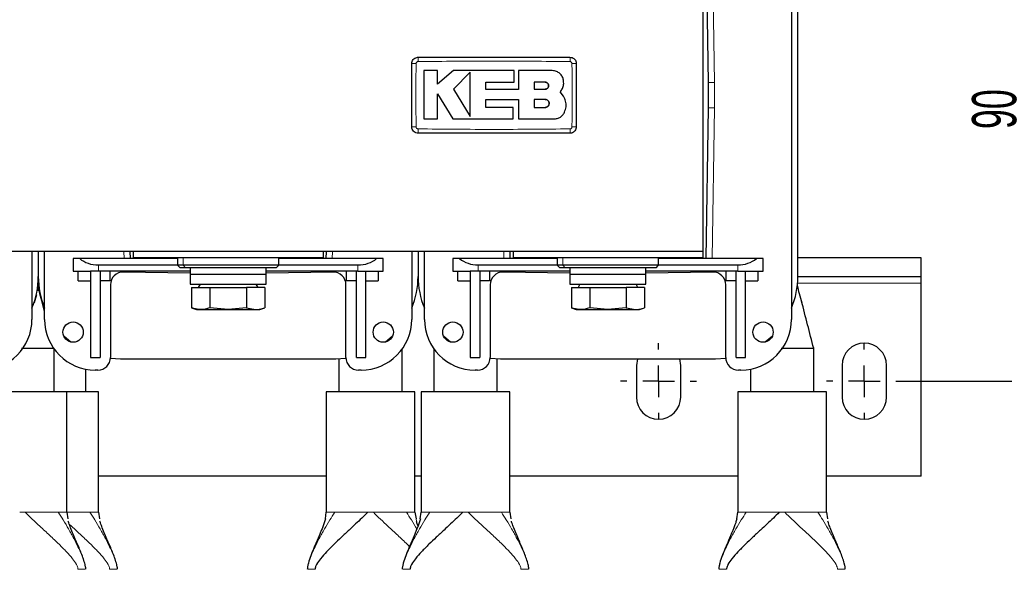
# Model space of a CAD drawing. Header units: millimetres. Extents: x 5 to 418, y 2 to 292.
# Tile 3 of 18: x 79 to 157, y 71 to 114. Entities that reach past the tile are written whole.
import ezdxf

# ---------------------------------------------------------------- set-up
doc = ezdxf.new("R2010")
doc.units = ezdxf.units.MM
doc.layers.add('SLD-0', color=7, linetype='Continuous')
doc.styles.add('SLDTEXTSTYLE0', font='TXT', dxfattribs={"width": 0.605})
doc.dimstyles.new('SLDDIMSTYLE1', dxfattribs={"dimtxt": 3.5, "dimasz": 3.302, "dimexe": 0, "dimexo": 0.0625, "dimgap": 0.875, "dimtad": 1, "dimdec": 0, "dimlfac": 2, "dimrnd": 1e-09, "dimzin": 12, "dimdsep": 46, "dimtxsty": 'SLDTEXTSTYLE0', "dimsah": 1, "dimcen": 0.09, "dimadec": 0, "dimazin": 3, "dimtfac": 1, "dimtofl": 0, "dimtmove": 0, "dimatfit": 3, "dimfxl": 1, "dimfrac": 2, "dimtolj": 1, "dimtzin": 12, "dimarcsym": 0})

# ---------------------------------------------------------------- blocks, each defined once
blk = doc.blocks.new('_D_6')
at = {"layer": 'SLD-0'}
for p, q in [((148.567, 130.899), (159.583, 130.899)), ((158.583, 130.899), (158.583, 85.749)), ((148.567, 85.749), (159.583, 85.749))]:
    blk.add_line(p, q, dxfattribs=at)
for points in [[(158.583, 130.899), (158.075, 127.597), (159.091, 127.597)], [(158.583, 85.749), (159.091, 89.051), (158.075, 89.051)]]:
    blk.add_solid(points, dxfattribs=at)
at = {"layer": 'SLD-0', "insert": (154.071, 105.651), "char_height": 3.5, "attachment_point": 1, "rotation": 90, "style": 'SLDTEXTSTYLE0'}
blk.add_mtext('90', dxfattribs=at)
blk = doc.blocks.new('SW_CENTERMARKSYMBOL_3')
at = {"layer": 'SLD-0', "color": 0}
for p, q in [((0, 2.5), (0, 3)), ((0, 0), (0, 1.25)), ((-2.5, 0), (-3, 0)), ((0, 0), (-1.25, 0)), ((0, 0), (0, -1.25)), ((0, 0), (1.25, 0)), ((2.5, 0), (3, 0)), ((0, -2.5), (0, -3))]:
    blk.add_line(p, q, dxfattribs=at)
blk = doc.blocks.new('SW_CENTERMARKSYMBOL_4')
at = {"layer": 'SLD-0', "color": 0}
for p, q in [((0, 2.5), (0, 3)), ((0, 0), (0, 1.25)), ((-2.5, 0), (-3, 0)), ((0, 0), (-1.25, 0)), ((0, 0), (0, -1.25)), ((0, 0), (1.25, 0)), ((2.5, 0), (3, 0)), ((0, -2.5), (0, -3))]:
    blk.add_line(p, q, dxfattribs=at)

msp = doc.modelspace()

# ---------------------------------------------------------------- linework, layer by layer
at = {"color": 7, "linetype": 'Continuous', "lineweight": 25}
for p, q in [((139.8172, 126.0245), (139.8172, 90.6245)), ((140.3172, 94.0245), (140.3172, 122.6245)), ((132.8172, 120.6495), (132.8172, 95.9995)), ((133.0422, 121.2245), (133.2422, 109.3245)), ((111.8617, 110.264), (110.762, 110.264)), ((111.8617, 109.1976), (111.8617, 110.264)), ((113.1131, 110.264), (111.8617, 109.1976)), ((117.9119, 110.264), (113.1131, 110.264)), ((114.4248, 110.145), (113.1131, 108.7957)), ((117.9119, 109.3608), (117.9119, 110.264)), ((118.2595, 110.264), (118.2595, 108.7842)), ((120.9044, 110.264), (118.2595, 110.264)), ((115.6696, 109.3608), (117.9119, 109.3608)), ((115.6696, 108.7842), (115.6696, 109.3608)), ((120.3494, 109.3537), (119.4789, 109.3537)), ((119.4789, 109.3537), (119.4789, 108.7957)), ((133.2422, 109.3245), (133.2422, 107.3245)), ((111.8611, 108.4468), (113.0716, 106.4573)), ((111.8611, 106.4573), (111.8611, 108.4468)), ((113.1131, 108.7957), (114.4248, 106.64)), ((118.2595, 108.7842), (115.6696, 108.7842)), ((119.4789, 108.7957), (120.3494, 108.7957)), ((121.8177, 108.2403), (121.5331, 108.5927)), ((115.6703, 107.9969), (118.2595, 107.9969)), ((115.6703, 107.3593), (115.6703, 107.9969)), ((117.8221, 107.3593), (115.6703, 107.3593)), ((117.8221, 106.4573), (117.8221, 107.3593)), ((118.2595, 107.9969), (118.2595, 106.4573)), ((119.4789, 107.9969), (119.4789, 107.3593)), ((120.3494, 107.9969), (119.4789, 107.9969)), ((119.4789, 107.3593), (120.3494, 107.3593)), ((133.2422, 107.3245), (133.0422, 95.4245)), ((110.762, 106.4573), (111.8611, 106.4573)), ((113.0716, 106.4573), (117.8221, 106.4573)), ((118.2595, 106.4573), (121.098, 106.4573)), ((132.8172, 95.9995), (57.8172, 95.9995)), ((79.8172, 95.9995), (79.8172, 90.6245)), ((80.3172, 95.9995), (80.3172, 94.0245)), ((80.8172, 90.6245), (80.8172, 95.9995)), ((87.5922, 95.4245), (87.5826, 95.9995)), ((87.8172, 95.9995), (87.8172, 95.4995)), ((102.8172, 95.9995), (102.8172, 95.4995)), ((103.0519, 95.9995), (103.0422, 95.4245)), ((109.8172, 95.9995), (109.8172, 90.6245)), ((110.3172, 95.9995), (110.3172, 94.0245)), ((110.8172, 90.6245), (110.8172, 95.9995)), ((117.5922, 95.4245), (117.5826, 95.9995)), ((117.8172, 95.9995), (117.8172, 95.4995)), ((132.8172, 95.9995), (132.8172, 95.4995)), ((83.0672, 95.4245), (83.0672, 94.4245)), ((83.5916, 95.4245), (83.0672, 95.4245)), ((91.3172, 95.4245), (83.5916, 95.4245)), ((85.0672, 94.9245), (91.3172, 94.9245)), ((102.8172, 95.4995), (87.8172, 95.4995)), ((91.3172, 95.4995), (91.3172, 94.8995)), ((91.3172, 94.8995), (91.5172, 94.6995)), ((91.7591, 94.8995), (91.3172, 94.8995)), ((99.3172, 94.8995), (91.7591, 94.8995)), ((99.1172, 94.6995), (99.3172, 94.8995)), ((99.3172, 94.8995), (99.3172, 95.4995)), ((107.0429, 95.4245), (99.3172, 95.4245)), ((99.3172, 94.9245), (105.5672, 94.9245)), ((107.5672, 95.4245), (107.0429, 95.4245)), ((107.5672, 94.4245), (107.5672, 95.4245)), ((113.0672, 95.4245), (113.0672, 94.4245)), ((113.5916, 95.4245), (113.0672, 95.4245)), ((121.3172, 95.4245), (113.5916, 95.4245)), ((115.0672, 94.9245), (121.3172, 94.9245)), ((132.8172, 95.4995), (117.8172, 95.4995)), ((121.3172, 95.4995), (121.3172, 94.8995)), ((121.3172, 94.8995), (121.5172, 94.6995)), ((121.7591, 94.8995), (121.3172, 94.8995)), ((129.3172, 94.8995), (121.7591, 94.8995)), ((129.1172, 94.6995), (129.3172, 94.8995)), ((129.3172, 94.8995), (129.3172, 95.4995)), ((137.0429, 95.4245), (129.3172, 95.4245)), ((129.3172, 94.9245), (135.5672, 94.9245)), ((137.5672, 95.4245), (137.0429, 95.4245)), ((137.5672, 94.4245), (137.5672, 95.4245)), ((150.0672, 95.4995), (140.3172, 95.4995)), ((150.0672, 93.9995), (150.0672, 95.4995)), ((83.0672, 94.4245), (84.4422, 94.4245)), ((83.4672, 93.6745), (83.4672, 94.4245)), ((84.4422, 94.4245), (84.4427, 94.4245)), ((84.4422, 94.4245), (84.4422, 87.6245)), ((85.0672, 94.4245), (84.4427, 94.4245)), ((92.3172, 94.4245), (85.0672, 94.4245)), ((85.1922, 94.4245), (85.1922, 87.6245)), ((85.9672, 94.4245), (85.9672, 93.6745)), ((92.3172, 94.2757), (87.0343, 94.366)), ((91.937, 94.6995), (91.5172, 94.6995)), ((99.1172, 94.6995), (91.937, 94.6995)), ((92.3172, 94.6995), (92.3172, 94.1995)), ((92.3172, 94.1995), (92.3172, 93.3995)), ((92.3172, 94.1995), (98.3172, 94.1995)), ((98.3172, 94.1995), (98.3172, 94.6995)), ((105.5672, 94.4245), (98.3172, 94.4245)), ((103.6001, 94.366), (98.3172, 94.2757)), ((98.3172, 93.3995), (98.3172, 94.1995)), ((104.6672, 93.6745), (104.6672, 94.4245)), ((105.4422, 87.6245), (105.4422, 94.4245)), ((105.5672, 94.4245), (106.1917, 94.4245)), ((106.1922, 94.4245), (106.1917, 94.4245)), ((106.1922, 94.4245), (107.5672, 94.4245)), ((106.1922, 87.6245), (106.1922, 94.4245)), ((107.1672, 94.4245), (107.1672, 93.6745)), ((113.0672, 94.4245), (114.4422, 94.4245)), ((113.4672, 93.6745), (113.4672, 94.4245)), ((114.4422, 94.4245), (114.4427, 94.4245)), ((114.4422, 94.4245), (114.4422, 87.6245)), ((115.0672, 94.4245), (114.4427, 94.4245)), ((122.3172, 94.4245), (115.0672, 94.4245)), ((115.1922, 94.4245), (115.1922, 87.6245)), ((115.9672, 94.4245), (115.9672, 93.6745)), ((122.3172, 94.2757), (117.0343, 94.366)), ((121.937, 94.6995), (121.5172, 94.6995)), ((129.1172, 94.6995), (121.937, 94.6995)), ((122.3172, 94.6995), (122.3172, 94.1995)), ((122.3172, 94.1995), (122.3172, 93.3995)), ((122.3172, 94.1995), (128.3172, 94.1995)), ((128.3172, 94.1995), (128.3172, 94.6995)), ((135.5672, 94.4245), (128.3172, 94.4245)), ((133.6001, 94.366), (128.3172, 94.2757)), ((128.3172, 93.3995), (128.3172, 94.1995)), ((134.6672, 93.6745), (134.6672, 94.4245)), ((135.4422, 87.6245), (135.4422, 94.4245)), ((135.5672, 94.4245), (136.1917, 94.4245)), ((136.1922, 94.4245), (136.1917, 94.4245)), ((136.1922, 94.4245), (137.5672, 94.4245)), ((136.1922, 87.6245), (136.1922, 94.4245)), ((137.1672, 94.4245), (137.1672, 93.6745)), ((80.2922, 93.3245), (80.2922, 93.4549)), ((80.3422, 93.3245), (80.3422, 93.4549)), ((83.4672, 93.6745), (84.4422, 93.6745)), ((85.9672, 93.6745), (85.1922, 93.6745)), ((86.0172, 93.3662), (86.0172, 87.6245)), ((92.3172, 93.3995), (98.3172, 93.3995)), ((93.0972, 93.3995), (92.9529, 93.1495)), ((97.6816, 93.1495), (97.5372, 93.3995)), ((104.6172, 87.6245), (104.6172, 93.3662)), ((105.4422, 93.6745), (104.6672, 93.6745)), ((106.1922, 93.6745), (107.1672, 93.6745)), ((113.4672, 93.6745), (114.4422, 93.6745)), ((115.9672, 93.6745), (115.1922, 93.6745)), ((116.0172, 93.3662), (116.0172, 87.6245)), ((122.3172, 93.3995), (128.3172, 93.3995)), ((123.0972, 93.3995), (122.9529, 93.1495)), ((127.6816, 93.1495), (127.5372, 93.3995)), ((134.6172, 87.6245), (134.6172, 93.3662)), ((135.4422, 93.6745), (134.6672, 93.6745)), ((136.1922, 93.6745), (137.1672, 93.6745)), ((140.2922, 93.3245), (140.2922, 93.4549)), ((150.0672, 93.9995), (140.3172, 93.9995)), ((150.0672, 93.4995), (150.0672, 93.9995)), ((150.0672, 78.2495), (150.0672, 93.4995)), ((80.1692, 92.5754), (79.9884, 91.9258)), ((80.3384, 93.3252), (80.2573, 92.8813)), ((80.2922, 93.3245), (80.2794, 93.3245)), ((92.4305, 93.1495), (92.4305, 91.5402)), ((92.4305, 93.1495), (93.8739, 93.1495)), ((93.8739, 93.1495), (93.8739, 91.5402)), ((93.8739, 93.1495), (96.7606, 93.1495)), ((96.7606, 93.1495), (96.7606, 91.5402)), ((98.204, 93.1495), (96.7606, 93.1495)), ((98.204, 93.1495), (98.204, 91.5402)), ((122.4305, 93.1495), (122.4305, 91.5402)), ((122.4305, 93.1495), (123.8739, 93.1495)), ((123.8739, 93.1495), (123.8739, 91.5402)), ((123.8739, 93.1495), (126.7606, 93.1495)), ((126.7606, 93.1495), (126.7606, 91.5402)), ((128.204, 93.1495), (126.7606, 93.1495)), ((128.204, 93.1495), (128.204, 91.5402)), ((140.2922, 93.3245), (140.2794, 93.3245)), ((80.8172, 91.2654), (80.6049, 92.0975)), ((92.4305, 91.5402), (92.8172, 91.3995)), ((92.8172, 91.3995), (93.1522, 91.3995)), ((93.1522, 91.3995), (95.3172, 91.3995)), ((95.3172, 91.3995), (93.8739, 91.5402)), ((96.7606, 91.5402), (95.3172, 91.3995)), ((95.3172, 91.3995), (97.4823, 91.3995)), ((96.7606, 91.5402), (97.4823, 91.3995)), ((97.4823, 91.3995), (97.8172, 91.3995)), ((97.8172, 91.3995), (98.204, 91.5402)), ((122.4305, 91.5402), (122.8172, 91.3995)), ((122.8172, 91.3995), (123.1522, 91.3995)), ((123.1522, 91.3995), (125.3172, 91.3995)), ((125.3172, 91.3995), (123.8739, 91.5402)), ((126.7606, 91.5402), (125.3172, 91.3995)), ((125.3172, 91.3995), (127.4823, 91.3995)), ((126.7606, 91.5402), (127.4823, 91.3995)), ((127.4823, 91.3995), (127.8172, 91.3995)), ((127.8172, 91.3995), (128.204, 91.5402)), ((82.3246, 89.327), (82.8912, 88.8441)), ((107.7432, 88.8441), (108.3099, 89.327)), ((112.3246, 89.327), (112.8912, 88.8441)), ((137.7432, 88.8441), (138.3099, 89.327)), ((81.5672, 84.8995), (81.5672, 88.2926)), ((109.0672, 84.8995), (109.0672, 88.2926)), ((111.5672, 88.2926), (111.5672, 84.8995)), ((141.5672, 84.8995), (141.5672, 88.3975)), ((84.4422, 87.6245), (85.1922, 87.6245)), ((86.016, 87.574), (86.8172, 87.5245)), ((86.8172, 87.5245), (103.8172, 87.5245)), ((103.8172, 87.5245), (104.6185, 87.574)), ((104.0672, 87.5293), (104.0672, 84.8995)), ((105.4422, 87.6245), (106.1922, 87.6245)), ((114.4422, 87.6245), (115.1922, 87.6245)), ((116.016, 87.574), (116.8172, 87.5245)), ((116.5672, 84.8995), (116.5672, 87.5293)), ((116.8172, 87.5245), (133.8172, 87.5245)), ((127.6478, 87.5245), (127.5672, 86.9995)), ((131.0672, 86.9995), (130.9866, 87.5245)), ((133.8172, 87.5245), (134.6185, 87.574)), ((135.4422, 87.6245), (136.1922, 87.6245)), ((84.0672, 84.8995), (84.0672, 86.6954)), ((85.0172, 86.6245), (84.8172, 86.6245)), ((105.8172, 86.6245), (105.6172, 86.6245)), ((115.0172, 86.6245), (114.8172, 86.6245)), ((127.5672, 86.9995), (127.5672, 84.4995)), ((131.0672, 84.4995), (131.0672, 86.9995)), ((135.8172, 86.6245), (135.6172, 86.6245)), ((136.5672, 86.6954), (136.5672, 84.8995)), ((143.8172, 86.9995), (143.8172, 84.4995)), ((147.3172, 84.4995), (147.3172, 86.9995)), ((82.5672, 84.8995), (75.5672, 84.8995)), ((82.5672, 75.3929), (82.5672, 84.8995)), ((85.0672, 84.8995), (82.5672, 84.8995)), ((85.0672, 75.3929), (85.0672, 84.8995)), ((103.0672, 84.8995), (103.0672, 75.3929)), ((110.0672, 84.8995), (103.0672, 84.8995)), ((110.0672, 75.3929), (110.0672, 84.8995)), ((110.5672, 84.8995), (110.5672, 75.3929)), ((117.5672, 84.8995), (110.5672, 84.8995)), ((117.5672, 75.3929), (117.5672, 84.8995)), ((135.5672, 84.8995), (135.5672, 75.3929)), ((142.5672, 84.8995), (135.5672, 84.8995)), ((142.5672, 75.3929), (142.5672, 84.8995)), ((103.0672, 78.2495), (85.0672, 78.2495)), ((110.5672, 78.2495), (110.0672, 78.2495)), ((135.5672, 78.2495), (117.5672, 78.2495)), ((150.0672, 78.2495), (142.5672, 78.2495)), ((82.5672, 75.3995), (82.6555, 74.8843)), ((85.0672, 75.3995), (85.1555, 74.8843)), ((102.9938, 74.8831), (103.0672, 75.3995)), ((110.0672, 75.3995), (110.1555, 74.8843)), ((110.4938, 74.8831), (110.5672, 75.3995)), ((117.5672, 75.3995), (117.6555, 74.8843)), ((135.4938, 74.8831), (135.5672, 75.3995)), ((142.5672, 75.3995), (142.6555, 74.8843))]:
    msp.add_line(p, q, dxfattribs=at)
at = {"color": 7, "linetype": 'Continuous', "lineweight": 18}
for p, q in [((133.7422, 109.3287), (133.5423, 121.2245)), ((133.2422, 109.3245), (133.7422, 109.3287)), ((133.7422, 107.3203), (133.7422, 109.3287)), ((133.2422, 107.3245), (133.7422, 107.3203)), ((133.5423, 95.4245), (133.7422, 107.3203)), ((87.0825, 95.9995), (87.0922, 95.4245)), ((103.5423, 95.4245), (103.552, 95.9995)), ((117.0825, 95.9995), (117.0922, 95.4245)), ((85.0672, 94.4245), (85.0672, 94.9245)), ((91.7591, 95.4995), (91.7591, 94.8995)), ((91.937, 94.6995), (91.7591, 94.8995)), ((105.5672, 94.4245), (105.5672, 94.9245)), ((115.0672, 94.4245), (115.0672, 94.9245)), ((121.7591, 95.4995), (121.7591, 94.8995)), ((121.937, 94.6995), (121.7591, 94.8995)), ((135.5672, 94.4245), (135.5672, 94.9245)), ((80.3422, 93.4995), (80.296, 93.4995)), ((150.0672, 93.4995), (140.296, 93.4995)), ((78.8475, 75.3995), (79.287, 75.3995)), ((81.8988, 75.3995), (82.013, 75.3995)), ((84.3988, 75.3995), (84.513, 75.3995)), ((103.6214, 75.3995), (103.7357, 75.3995)), ((106.3475, 75.3995), (106.787, 75.3995)), ((109.3988, 75.3995), (109.513, 75.3995)), ((110.1555, 74.8843), (110.1853, 74.7105)), ((111.1214, 75.3995), (111.2357, 75.3995)), ((113.8475, 75.3995), (114.287, 75.3995)), ((116.8988, 75.3995), (117.013, 75.3995)), ((136.1214, 75.3995), (136.2357, 75.3995)), ((138.8475, 75.3995), (139.287, 75.3995)), ((141.8988, 75.3995), (142.013, 75.3995))]:
    msp.add_line(p, q, dxfattribs=at)
at = {"color": 7, "linetype": 'Continuous', "lineweight": 25}
for centre in [(83.0672, 89.6245), (107.5672, 89.6245), (113.0672, 89.6245), (137.5672, 89.6245)]:
    msp.add_circle(centre, 0.8, dxfattribs=at)
at = {"color": 7, "linetype": 'Continuous', "lineweight": 18}
for centre, radius, start, end in [((117.3568, 111.0655), 7.0443, 177.893356, 180.691343), ((115.2815, 111.0655), 7.0405, 359.308295, 2.107774), ((110.0762, 103.5816), 7.2475, 89.32804, 92.047543), ((122.5583, 103.5865), 7.2426, 87.951097, 90.672402), ((110.0762, 113.0625), 7.2426, 267.951097, 270.672402), ((122.5583, 113.0673), 7.2475, 269.32804, 272.047543), ((117.3529, 105.5834), 7.0405, 179.308295, 182.107774), ((115.2777, 105.5834), 7.0443, 357.893356, 0.691343)]:
    msp.add_arc(centre, radius, start, end, dxfattribs=at)
at = {"color": 7, "linetype": 'Continuous', "lineweight": 25}
for centre, radius, start, end in [((87.0172, 93.3662), 1, 89.02068, 180), ((103.6172, 93.3662), 1, 0, 90.97932), ((117.0172, 93.3662), 1, 89.02068, 180), ((133.6172, 93.3662), 1, 0, 90.97932), ((73.8172, 94.0245), 6.5, 337.380135, 0), ((86.8172, 94.0245), 6.5, 180, 202.619865), ((103.8172, 94.0245), 6.5, 337.380135, 0), ((116.8172, 94.0245), 6.5, 180, 202.619865), ((133.8172, 94.0245), 6.5, 337.380135, 0), ((75.8172, 90.6245), 4, 270, 0), ((84.8172, 90.6245), 4, 180, 270), ((105.8172, 90.6245), 4, 270, 0), ((114.8172, 90.6245), 4, 180, 270), ((135.8172, 90.6245), 4, 270, 0), ((145.5672, 86.9995), 1.75, 0, 180), ((85.0172, 87.6245), 1, 270, 0), ((105.6172, 87.6245), 1, 180, 270), ((115.0172, 87.6245), 1, 270, 0), ((135.6172, 87.6245), 1, 180, 270), ((129.3172, 84.4995), 1.75, 180, 0), ((145.5672, 84.4995), 1.75, 180, 0)]:
    msp.add_arc(centre, radius, start, end, dxfattribs=at)
for centre, start_param, end_param in [((85.0672, 96.4629), 3.8825574, 4.712389), ((105.5672, 96.4629), 4.712389, 5.5422206), ((115.0672, 96.4629), 3.8825574, 4.712389), ((135.5672, 96.4629), 4.712389, 5.5422206)]:
    msp.add_ellipse(centre, major_axis=(2, 0), ratio=0.7692308, start_param=start_param, end_param=end_param, dxfattribs=at)
for points, knots in [([(109.8172, 110.8245), (109.8228, 110.8807), (109.8338, 110.9931), (109.92, 111.1429), (110.0469, 111.256), (110.1874, 111.3159), (110.2803, 111.322), (110.3172, 111.3245)], [0, 0, 0, 0, 0.2146728, 0.4293525, 0.6440267, 0.8586958, 1, 1, 1, 1]), ([(110.3172, 111.3245), (112.3171, 111.3245), (116.3171, 111.3245), (120.3171, 111.3245), (122.3172, 111.3245)], [0, 0, 0, 0, 0.499961, 1, 1, 1, 1]), ([(122.3172, 111.3245), (122.3734, 111.3189), (122.4858, 111.3079), (122.6357, 111.2217), (122.7488, 111.0948), (122.8087, 110.9543), (122.8148, 110.8613), (122.8172, 110.8245)], [0, 0, 0, 0, 0.2146723, 0.429352, 0.6440261, 0.8586954, 1, 1, 1, 1]), ([(109.8172, 105.8245), (109.8172, 106.3561), (109.8172, 107.4552), (109.8172, 109.1219), (109.8172, 110.2569), (109.8172, 110.8245)], [0, 0, 0, 0, 0.3189773, 0.6594761, 1, 1, 1, 1]), ([(122.8172, 110.8245), (122.8172, 110.2928), (122.8172, 109.1937), (122.8172, 107.527), (122.8172, 106.392), (122.8172, 105.8245)], [0, 0, 0, 0, 0.3189773, 0.6594761, 1, 1, 1, 1]), ([(110.762, 110.264), (110.762, 109.7434), (110.762, 108.4746), (110.762, 107.2056), (110.762, 106.4573)], [0, 0, 0, 0, 0.41032902, 1, 1, 1, 1]), ([(114.4248, 106.64), (114.4248, 107.1604), (114.4248, 108.3286), (114.4248, 109.4971), (114.4248, 110.145)], [0, 0, 0, 0, 0.44547696, 1, 1, 1, 1]), ([(121.8177, 109.3507), (121.8076, 109.4533), (121.7874, 109.6586), (121.6301, 109.9322), (121.3985, 110.1388), (121.1416, 110.2484), (120.9718, 110.2596), (120.9044, 110.264)], [0, 0, 0, 0, 0.2145899, 0.4291787, 0.6437974, 0.8584406, 1, 1, 1, 1]), ([(120.3494, 108.7957), (120.3808, 108.7988), (120.4436, 108.805), (120.5272, 108.8532), (120.5907, 108.9242), (120.6269, 109.0128), (120.6317, 109.1081), (120.6048, 109.1997), (120.549, 109.2772), (120.4709, 109.3316), (120.4, 109.352), (120.3591, 109.3534), (120.3494, 109.3537)], [0, 0, 0, 0, 0.107578, 0.2151551, 0.3227414, 0.4302646, 0.5376805, 0.6449865, 0.7522129, 0.8594106, 0.9666404, 1, 1, 1, 1]), ([(120.3494, 109.3537), (120.3808, 109.3506), (120.4435, 109.3444), (120.527, 109.2964), (120.5904, 109.2256), (120.6267, 109.1372), (120.6318, 109.042), (120.6051, 108.9505), (120.5496, 108.8728), (120.4715, 108.8181), (120.4004, 108.7974), (120.3593, 108.796), (120.3494, 108.7957)], [0, 0, 0, 0, 0.1073343, 0.2146721, 0.3219288, 0.4291301, 0.5363387, 0.6436098, 0.7509827, 0.8584684, 0.9660383, 1, 1, 1, 1]), ([(121.5331, 108.5927), (121.6027, 108.6771), (121.742, 108.8459), (121.8208, 109.122), (121.8185, 109.2907), (121.8177, 109.3507)], [0, 0, 0, 0, 0.39196522, 0.78394452, 1, 1, 1, 1]), ([(121.8813, 106.9832), (121.9316, 107.1238), (122.0323, 107.4049), (122.0041, 107.8554), (121.8784, 108.1149), (121.8177, 108.2403)], [0, 0, 0, 0, 0.3407821, 0.6815687, 1, 1, 1, 1]), ([(120.3494, 107.3593), (120.3852, 107.3629), (120.4569, 107.3699), (120.5523, 107.4248), (120.6248, 107.5057), (120.6663, 107.6067), (120.6721, 107.7155), (120.6416, 107.8201), (120.5781, 107.9088), (120.4889, 107.9713), (120.4077, 107.995), (120.3607, 107.9965), (120.3494, 107.9969)], [0, 0, 0, 0, 0.1073587, 0.2147209, 0.322003, 0.4292233, 0.5364372, 0.6436972, 0.7510459, 0.8585026, 0.9660513, 1, 1, 1, 1]), ([(120.3494, 107.9969), (120.3853, 107.9933), (120.4571, 107.9863), (120.5526, 107.9312), (120.6251, 107.8501), (120.6665, 107.7489), (120.672, 107.6399), (120.6412, 107.5353), (120.5775, 107.4468), (120.4882, 107.3846), (120.4072, 107.3612), (120.3605, 107.3597), (120.3494, 107.3593)], [0, 0, 0, 0, 0.1075789, 0.2151577, 0.3227289, 0.4302244, 0.537613, 0.6449022, 0.752128, 0.8593402, 0.9665939, 1, 1, 1, 1]), ([(121.098, 106.4573), (121.1932, 106.4667), (121.3836, 106.4853), (121.6359, 106.6315), (121.7999, 106.8101), (121.8608, 106.9396), (121.8813, 106.9832)], [0, 0, 0, 0, 0.2851253, 0.5702516, 0.8553553, 1, 1, 1, 1]), ([(110.3172, 105.3245), (110.261, 105.33), (110.1486, 105.341), (109.9988, 105.4272), (109.8857, 105.5541), (109.8258, 105.6947), (109.8197, 105.7876), (109.8172, 105.8245)], [0, 0, 0, 0, 0.2146723, 0.429352, 0.6440261, 0.8586954, 1, 1, 1, 1]), ([(122.8172, 105.8245), (122.8117, 105.7683), (122.8006, 105.6558), (122.7145, 105.506), (122.5876, 105.3929), (122.447, 105.333), (122.3541, 105.3269), (122.3172, 105.3245)], [0, 0, 0, 0, 0.21467278, 0.42935247, 0.64402667, 0.85869576, 1, 1, 1, 1]), ([(122.3172, 105.3245), (120.3174, 105.3245), (116.3174, 105.3245), (112.3174, 105.3245), (110.3172, 105.3245)], [0, 0, 0, 0, 0.499961, 1, 1, 1, 1]), ([(80.646, 91.9258), (80.5771, 92.1602), (80.4434, 92.6151), (80.3392, 93.1135), (80.2886, 93.3552)], [0, 0, 0, 0, 0.5152126, 1, 1, 1, 1]), ([(140.646, 91.9258), (140.5771, 92.1602), (140.4434, 92.6151), (140.3392, 93.1135), (140.2886, 93.3552)], [0, 0, 0, 0, 0.5152126, 1, 1, 1, 1]), ([(141.5675, 88.3245), (141.4071, 88.9533), (141.0862, 90.2109), (140.7654, 91.4686), (140.6049, 92.0975)], [0, 0, 0, 0, 0.5000163, 1, 1, 1, 1]), ([(93.1522, 91.3995), (92.9695, 91.4152), (92.7273, 91.4361), (92.489, 91.5197), (92.4305, 91.5402)], [0, 0, 0, 0, 0.7546146, 1, 1, 1, 1]), ([(93.8739, 91.5402), (93.8664, 91.5375), (93.6285, 91.4513), (93.3865, 91.425), (93.1522, 91.3995)], [0, 0, 0, 0, 0.0314494, 1, 1, 1, 1]), ([(97.4823, 91.3995), (97.6028, 91.4064), (97.845, 91.4204), (98.084, 91.5002), (98.204, 91.5402)], [0, 0, 0, 0, 0.4977806, 1, 1, 1, 1]), ([(123.1522, 91.3995), (122.9695, 91.4152), (122.7273, 91.4361), (122.489, 91.5197), (122.4305, 91.5402)], [0, 0, 0, 0, 0.75461458, 1, 1, 1, 1]), ([(123.8739, 91.5402), (123.8664, 91.5375), (123.6285, 91.4513), (123.3865, 91.425), (123.1522, 91.3995)], [0, 0, 0, 0, 0.03144935, 1, 1, 1, 1]), ([(127.4823, 91.3995), (127.6028, 91.4064), (127.845, 91.4204), (128.084, 91.5002), (128.204, 91.5402)], [0, 0, 0, 0, 0.4977806, 1, 1, 1, 1]), ([(81.5675, 88.3245), (81.5669, 88.3245), (81.5621, 88.3245), (81.4303, 88.3245), (80.9837, 88.3245), (80.3201, 88.3245), (79.6199, 88.3245), (79.1672, 88.3245), (78.9959, 88.3245)], [0, 0, 0, 0, 0.0288416, 0.2388405, 0.4499124, 0.6607588, 0.8716606, 1, 1, 1, 1]), ([(141.5675, 88.3245), (141.5669, 88.3245), (141.5621, 88.3245), (141.4303, 88.3245), (140.9837, 88.3245), (140.3201, 88.3245), (139.6199, 88.3245), (139.1672, 88.3245), (138.9959, 88.3245)], [0, 0, 0, 0, 0.0288416, 0.2388405, 0.4499124, 0.6607588, 0.8716606, 1, 1, 1, 1]), ([(84.0672, 70.8995), (84.0658, 70.9344), (84.0585, 71.1066), (83.9319, 71.5999), (83.671, 72.2918), (83.2866, 73.1853), (82.9639, 73.9366), (82.7586, 74.469), (82.7, 74.6622), (82.6853, 74.7105)], [0, 0, 0, 0, 0.0214564, 0.1059283, 0.3421868, 0.5967274, 0.8713549, 0.9678498, 1, 1, 1, 1]), ([(86.5672, 70.8995), (86.5658, 70.9344), (86.5585, 71.1066), (86.4319, 71.5999), (86.171, 72.2918), (85.7866, 73.1853), (85.4639, 73.9366), (85.2586, 74.469), (85.2, 74.6622), (85.1853, 74.7105)], [0, 0, 0, 0, 0.0214564, 0.1059283, 0.3421868, 0.5967274, 0.8713549, 0.9678498, 1, 1, 1, 1]), ([(103.0028, 74.8837), (102.9707, 74.7765), (102.8685, 74.435), (102.6399, 73.8653), (102.2748, 73.0147), (101.9219, 72.1986), (101.678, 71.5083), (101.5969, 71.1737), (101.5714, 71.0096), (101.5685, 70.9344), (101.5672, 70.8995)], [0, 0, 0, 0, 0.0683016, 0.2176176, 0.4254392, 0.7518757, 0.8977864, 0.955479, 0.9793531, 1, 1, 1, 1]), ([(106.3475, 75.3995), (106.1903, 75.2452), (105.8468, 74.908), (105.3532, 74.447), (104.8105, 73.9435), (104.2435, 73.4173), (103.6532, 72.855), (103.1067, 72.3071), (102.6489, 71.7917), (102.3546, 71.3955), (102.2221, 71.1132), (102.1881, 70.977), (102.1852, 70.9238), (102.1839, 70.8995)], [0, 0, 0, 0, 0.07817512, 0.17080517, 0.2771574, 0.41464436, 0.55698126, 0.71230435, 0.84664485, 0.94559162, 0.98127761, 0.99145798, 1, 1, 1, 1]), ([(110.5028, 74.8837), (110.4707, 74.7765), (110.3685, 74.435), (110.1399, 73.8653), (109.7748, 73.0147), (109.4219, 72.1986), (109.178, 71.5083), (109.0969, 71.1737), (109.0714, 71.0096), (109.0685, 70.9344), (109.0672, 70.8995)], [0, 0, 0, 0, 0.0683016, 0.2176176, 0.4254392, 0.7518757, 0.8977864, 0.955479, 0.9793531, 1, 1, 1, 1]), ([(113.8475, 75.3995), (113.6903, 75.2452), (113.3468, 74.908), (112.8532, 74.447), (112.3105, 73.9435), (111.7435, 73.4173), (111.1532, 72.855), (110.6067, 72.3071), (110.1489, 71.7917), (109.8546, 71.3955), (109.7221, 71.1132), (109.6881, 70.977), (109.6852, 70.9238), (109.6839, 70.8995)], [0, 0, 0, 0, 0.07817512, 0.17080517, 0.2771574, 0.41464436, 0.55698126, 0.71230435, 0.84664485, 0.94559162, 0.98127761, 0.99145798, 1, 1, 1, 1]), ([(110.3275, 74.3), (110.2941, 74.3861), (110.2444, 74.5144), (110.1999, 74.662), (110.1853, 74.7105)], [0, 0, 0, 0, 0.6714034, 1, 1, 1, 1]), ([(119.0672, 70.8995), (119.0658, 70.9344), (119.0585, 71.1066), (118.9319, 71.5999), (118.671, 72.2918), (118.2866, 73.1853), (117.9639, 73.9366), (117.7586, 74.469), (117.7, 74.6622), (117.6853, 74.7105)], [0, 0, 0, 0, 0.0214564, 0.1059283, 0.3421868, 0.5967274, 0.8713549, 0.9678498, 1, 1, 1, 1]), ([(135.5028, 74.8837), (135.4707, 74.7765), (135.3685, 74.435), (135.1399, 73.8653), (134.7748, 73.0147), (134.4219, 72.1986), (134.178, 71.5083), (134.0969, 71.1737), (134.0714, 71.0096), (134.0685, 70.9344), (134.0672, 70.8995)], [0, 0, 0, 0, 0.0683016, 0.2176176, 0.4254392, 0.7518757, 0.8977864, 0.955479, 0.9793531, 1, 1, 1, 1]), ([(138.8475, 75.3995), (138.6903, 75.2452), (138.3468, 74.908), (137.8532, 74.447), (137.3105, 73.9435), (136.7435, 73.4173), (136.1532, 72.855), (135.6067, 72.3071), (135.1489, 71.7917), (134.8546, 71.3955), (134.7221, 71.1132), (134.6881, 70.977), (134.6852, 70.9238), (134.6839, 70.8995)], [0, 0, 0, 0, 0.0781751, 0.1708052, 0.2771574, 0.4146444, 0.5569813, 0.7123044, 0.8466449, 0.9455916, 0.9812776, 0.991458, 1, 1, 1, 1]), ([(144.0672, 70.8995), (144.0658, 70.9344), (144.0585, 71.1066), (143.9319, 71.5999), (143.671, 72.2918), (143.2866, 73.1853), (142.9639, 73.9366), (142.7586, 74.469), (142.7, 74.6622), (142.6853, 74.7105)], [0, 0, 0, 0, 0.0214564, 0.1059283, 0.3421868, 0.5967274, 0.8713549, 0.9678498, 1, 1, 1, 1])]:
    msp.add_open_spline(points, degree=3, knots=knots, dxfattribs=at)
at = {"color": 7, "linetype": 'Continuous', "lineweight": 18}
for points, knots in [([(110.1612, 110.8286), (110.1554, 110.2602), (110.144, 109.1233), (110.1445, 107.4537), (110.1557, 106.3528), (110.1612, 105.8203)], [0, 0, 0, 0, 0.34049894, 0.6810495, 1, 1, 1, 1]), ([(110.313, 110.9805), (110.3019, 110.9797), (110.2739, 110.9775), (110.2315, 110.9589), (110.1932, 110.9246), (110.1668, 110.8795), (110.163, 110.8455), (110.1612, 110.8286)], [0, 0, 0, 0, 0.140567, 0.3553278, 0.5708439, 0.7860438, 1, 1, 1, 1]), ([(122.3215, 110.9805), (120.3199, 111.0008), (116.3171, 111.0414), (112.3142, 111.0008), (110.313, 110.9805)], [0, 0, 0, 0, 0.5000392, 1, 1, 1, 1]), ([(122.4733, 110.8286), (122.4724, 110.8397), (122.4703, 110.8677), (122.4517, 110.9101), (122.4174, 110.9485), (122.3723, 110.9749), (122.3384, 110.9787), (122.3215, 110.9805)], [0, 0, 0, 0, 0.1406569, 0.3555039, 0.5710329, 0.7861716, 1, 1, 1, 1]), ([(122.4733, 105.8203), (122.479, 106.3887), (122.4905, 107.5257), (122.4899, 109.1952), (122.4787, 110.2962), (122.4733, 110.8286)], [0, 0, 0, 0, 0.34049894, 0.6810495, 1, 1, 1, 1]), ([(110.1612, 105.8203), (110.162, 105.8092), (110.1642, 105.7812), (110.1827, 105.7388), (110.217, 105.7004), (110.2621, 105.674), (110.2961, 105.6703), (110.313, 105.6684)], [0, 0, 0, 0, 0.1406569, 0.3555039, 0.5710329, 0.7861716, 1, 1, 1, 1]), ([(122.3215, 105.6684), (122.3326, 105.6693), (122.3606, 105.6714), (122.4029, 105.69), (122.4413, 105.7243), (122.4677, 105.7695), (122.4714, 105.8034), (122.4733, 105.8203)], [0, 0, 0, 0, 0.140567, 0.3553278, 0.5708439, 0.7860438, 1, 1, 1, 1]), ([(110.313, 105.6684), (112.3146, 105.6481), (116.3174, 105.6075), (120.3202, 105.6481), (122.3215, 105.6684)], [0, 0, 0, 0, 0.5000392, 1, 1, 1, 1]), ([(83.4506, 70.8995), (83.4483, 70.9309), (83.4432, 71.0021), (83.4032, 71.1305), (83.2743, 71.4053), (82.9848, 71.7916), (82.5281, 72.3071), (81.9326, 72.9038), (81.2424, 73.5566), (80.5372, 74.2096), (79.8901, 74.8095), (79.4745, 75.2161), (79.287, 75.3995)], [0, 0, 0, 0, 0.0110996, 0.0251122, 0.0544434, 0.1534189, 0.2877984, 0.4431666, 0.623911, 0.7927961, 0.9065374, 1, 1, 1, 1]), ([(84.0672, 70.8995), (84.0649, 70.945), (84.0596, 71.0488), (84.0199, 71.2453), (83.9169, 71.6088), (83.722, 72.1002), (83.4456, 72.7045), (83.1094, 73.3672), (82.725, 74.0642), (82.3291, 74.7403), (82.0319, 75.1955), (81.8988, 75.3995)], [0, 0, 0, 0, 0.0195663, 0.0445543, 0.0957599, 0.2199213, 0.3573713, 0.5089345, 0.6926125, 0.8623075, 1, 1, 1, 1]), ([(82.5672, 75.3995), (82.8005, 75.3995), (83.2749, 75.3995), (83.9061, 75.3995), (84.2345, 75.3995), (84.3988, 75.3995)], [0, 0, 0, 0, 0.3258826, 0.6629413, 1, 1, 1, 1]), ([(86.5672, 70.8995), (86.5649, 70.945), (86.5596, 71.0488), (86.5199, 71.2453), (86.4169, 71.6088), (86.222, 72.1002), (85.9456, 72.7045), (85.6094, 73.3672), (85.225, 74.0642), (84.8291, 74.7403), (84.5319, 75.1955), (84.3988, 75.3995)], [0, 0, 0, 0, 0.0195663, 0.0445543, 0.0957599, 0.2199213, 0.3573713, 0.5089345, 0.6926125, 0.8623075, 1, 1, 1, 1]), ([(101.5672, 70.8995), (101.5696, 70.945), (101.5749, 71.0488), (101.6146, 71.2453), (101.7176, 71.6088), (101.9124, 72.1002), (102.1888, 72.7045), (102.525, 73.3672), (102.9094, 74.0642), (103.3054, 74.7403), (103.6025, 75.1955), (103.7357, 75.3995)], [0, 0, 0, 0, 0.0195663, 0.0445543, 0.0957599, 0.2199213, 0.3573713, 0.5089345, 0.6926125, 0.8623075, 1, 1, 1, 1]), ([(109.6709, 72.657), (109.6003, 72.7291), (109.303, 73.0329), (108.7403, 73.5563), (108.0375, 74.2096), (107.39, 74.8095), (106.9744, 75.2161), (106.787, 75.3995)], [0, 0, 0, 0, 0.0917399, 0.386555, 0.6620262, 0.8475516, 1, 1, 1, 1]), ([(109.0672, 70.8995), (109.0696, 70.945), (109.0749, 71.0488), (109.1146, 71.2453), (109.2176, 71.6088), (109.4124, 72.1002), (109.6888, 72.7045), (110.025, 73.3672), (110.4094, 74.0642), (110.8054, 74.7403), (111.1025, 75.1955), (111.2357, 75.3995)], [0, 0, 0, 0, 0.0195663, 0.0445543, 0.0957599, 0.2199213, 0.3573713, 0.5089345, 0.6926125, 0.8623075, 1, 1, 1, 1]), ([(110.2393, 74.03), (110.2296, 74.0478), (110.0911, 74.3003), (109.8278, 74.74), (109.5315, 75.1955), (109.3988, 75.3995)], [0, 0, 0, 0, 0.0399835, 0.5699659, 1, 1, 1, 1]), ([(118.4506, 70.8995), (118.4483, 70.9309), (118.4432, 71.0021), (118.4032, 71.1305), (118.2743, 71.4053), (117.9848, 71.7916), (117.5281, 72.3071), (116.9326, 72.9038), (116.2424, 73.5566), (115.5372, 74.2096), (114.8901, 74.8095), (114.4745, 75.2161), (114.287, 75.3995)], [0, 0, 0, 0, 0.0110996, 0.0251122, 0.0544434, 0.1534189, 0.2877984, 0.4431666, 0.623911, 0.7927961, 0.9065374, 1, 1, 1, 1]), ([(119.0672, 70.8995), (119.0649, 70.945), (119.0596, 71.0488), (119.0199, 71.2453), (118.9169, 71.6088), (118.722, 72.1002), (118.4456, 72.7045), (118.1094, 73.3672), (117.725, 74.0642), (117.3291, 74.7403), (117.0319, 75.1955), (116.8988, 75.3995)], [0, 0, 0, 0, 0.0195663, 0.0445543, 0.0957599, 0.2199213, 0.3573713, 0.5089345, 0.6926125, 0.8623075, 1, 1, 1, 1]), ([(134.0672, 70.8995), (134.0696, 70.945), (134.0749, 71.0488), (134.1146, 71.2453), (134.2176, 71.6088), (134.4124, 72.1002), (134.6888, 72.7045), (135.025, 73.3672), (135.4094, 74.0642), (135.8054, 74.7403), (136.1025, 75.1955), (136.2357, 75.3995)], [0, 0, 0, 0, 0.0195663, 0.0445543, 0.0957599, 0.2199213, 0.3573713, 0.5089345, 0.6926125, 0.8623075, 1, 1, 1, 1]), ([(143.4506, 70.8995), (143.4483, 70.9309), (143.4432, 71.0021), (143.4032, 71.1305), (143.2743, 71.4053), (142.9848, 71.7916), (142.5281, 72.3071), (141.9326, 72.9038), (141.2424, 73.5566), (140.5372, 74.2096), (139.8901, 74.8095), (139.4745, 75.2161), (139.287, 75.3995)], [0, 0, 0, 0, 0.0110996, 0.0251122, 0.0544434, 0.1534189, 0.2877984, 0.4431666, 0.623911, 0.7927961, 0.9065374, 1, 1, 1, 1]), ([(144.0672, 70.8995), (144.0649, 70.945), (144.0596, 71.0488), (144.0199, 71.2453), (143.9169, 71.6088), (143.722, 72.1002), (143.4456, 72.7045), (143.1094, 73.3672), (142.725, 74.0642), (142.3291, 74.7403), (142.0319, 75.1955), (141.8988, 75.3995)], [0, 0, 0, 0, 0.0195663, 0.0445543, 0.0957599, 0.2199213, 0.3573713, 0.5089345, 0.6926125, 0.8623075, 1, 1, 1, 1]), ([(85.9506, 70.8995), (85.9483, 70.9309), (85.9432, 71.0021), (85.9032, 71.1305), (85.7743, 71.4053), (85.4849, 71.7915), (85.0278, 72.3075), (84.4341, 72.9021), (83.7361, 73.5638), (83.1769, 74.0772), (82.8241, 74.4083), (82.7689, 74.4602)], [0, 0, 0, 0, 0.0134677, 0.0304698, 0.0660587, 0.1861502, 0.349199, 0.5377144, 0.7570199, 0.961936, 1, 1, 1, 1])]:
    msp.add_open_spline(points, degree=3, knots=knots, dxfattribs=at)
for points in [[(79.287, 75.3995), (79.5422, 75.3995), (80.0525, 75.3995), (80.7652, 75.3995), (81.4067, 75.3995), (81.7348, 75.3995), (81.8988, 75.3995)], [(82.013, 75.3995), (82.1732, 75.3995), (82.4937, 75.3995), (82.5427, 75.3995), (82.5672, 75.3995)], [(84.513, 75.3995), (84.6732, 75.3995), (84.9937, 75.3995), (85.0427, 75.3995), (85.0672, 75.3995)], [(103.0672, 75.3995), (103.0917, 75.3995), (103.1408, 75.3995), (103.4612, 75.3995), (103.6214, 75.3995)], [(103.7357, 75.3995), (103.8997, 75.3995), (104.2277, 75.3995), (104.8692, 75.3995), (105.582, 75.3995), (106.0923, 75.3995), (106.3475, 75.3995)], [(106.787, 75.3995), (107.0422, 75.3995), (107.5525, 75.3995), (108.2652, 75.3995), (108.9067, 75.3995), (109.2348, 75.3995), (109.3988, 75.3995)], [(109.513, 75.3995), (109.6732, 75.3995), (109.9937, 75.3995), (110.0427, 75.3995), (110.0672, 75.3995)], [(110.5672, 75.3995), (110.5917, 75.3995), (110.6408, 75.3995), (110.9612, 75.3995), (111.1214, 75.3995)], [(111.2357, 75.3995), (111.3997, 75.3995), (111.7277, 75.3995), (112.3692, 75.3995), (113.082, 75.3995), (113.5923, 75.3995), (113.8475, 75.3995)], [(114.287, 75.3995), (114.5422, 75.3995), (115.0525, 75.3995), (115.7652, 75.3995), (116.4067, 75.3995), (116.7348, 75.3995), (116.8988, 75.3995)], [(117.013, 75.3995), (117.1732, 75.3995), (117.4937, 75.3995), (117.5427, 75.3995), (117.5672, 75.3995)], [(135.5672, 75.3995), (135.5917, 75.3995), (135.6408, 75.3995), (135.9612, 75.3995), (136.1214, 75.3995)], [(136.2357, 75.3995), (136.3997, 75.3995), (136.7277, 75.3995), (137.3692, 75.3995), (138.082, 75.3995), (138.5923, 75.3995), (138.8475, 75.3995)], [(139.287, 75.3995), (139.5422, 75.3995), (140.0525, 75.3995), (140.7652, 75.3995), (141.4067, 75.3995), (141.7348, 75.3995), (141.8988, 75.3995)], [(142.013, 75.3995), (142.1732, 75.3995), (142.4937, 75.3995), (142.5427, 75.3995), (142.5672, 75.3995)], [(84.0273, 70.8995), (84.0002, 70.8995), (83.946, 70.8995), (83.8058, 70.8995), (83.6371, 70.8995), (83.5127, 70.8995), (83.4506, 70.8995)], [(86.5273, 70.8995), (86.5002, 70.8995), (86.446, 70.8995), (86.3058, 70.8995), (86.1371, 70.8995), (86.0127, 70.8995), (85.9506, 70.8995)], [(102.1839, 70.8995), (102.1217, 70.8995), (101.9974, 70.8995), (101.8287, 70.8995), (101.6884, 70.8995), (101.6342, 70.8995), (101.6071, 70.8995)], [(109.6839, 70.8995), (109.6217, 70.8995), (109.4974, 70.8995), (109.3287, 70.8995), (109.1884, 70.8995), (109.1342, 70.8995), (109.1071, 70.8995)], [(119.0273, 70.8995), (119.0002, 70.8995), (118.946, 70.8995), (118.8058, 70.8995), (118.6371, 70.8995), (118.5127, 70.8995), (118.4506, 70.8995)], [(134.6839, 70.8995), (134.6217, 70.8995), (134.4974, 70.8995), (134.3287, 70.8995), (134.1884, 70.8995), (134.1342, 70.8995), (134.1071, 70.8995)], [(144.0273, 70.8995), (144.0002, 70.8995), (143.946, 70.8995), (143.8058, 70.8995), (143.6371, 70.8995), (143.5127, 70.8995), (143.4506, 70.8995)]]:
    msp.add_open_spline(points, degree=3, dxfattribs=at)

# ---------------------------------------------------------------- block references
at = {"layer": 'SLD-0'}
for name, p in [('SW_CENTERMARKSYMBOL_4', (129.3172, 85.7495)), ('SW_CENTERMARKSYMBOL_3', (145.5672, 85.7495))]:
    msp.add_blockref(name, p, dxfattribs=at)

# ---------------------------------------------------------------- dimensions: what is measured, and where the dimension line sits
dim = msp.add_linear_dim(base=(158.5829, 85.7495), p1=(148.5672, 130.8995), p2=(148.5672, 85.7495), angle=90, dimstyle='SLDDIMSTYLE1', dxfattribs=at)
dim.commit()
dim.dimension.update_dxf_attribs({"geometry": '_D_6', "text_midpoint": (158.5829, 108.3245), "dimtype": 160})

doc.saveas('drawing.dxf')
